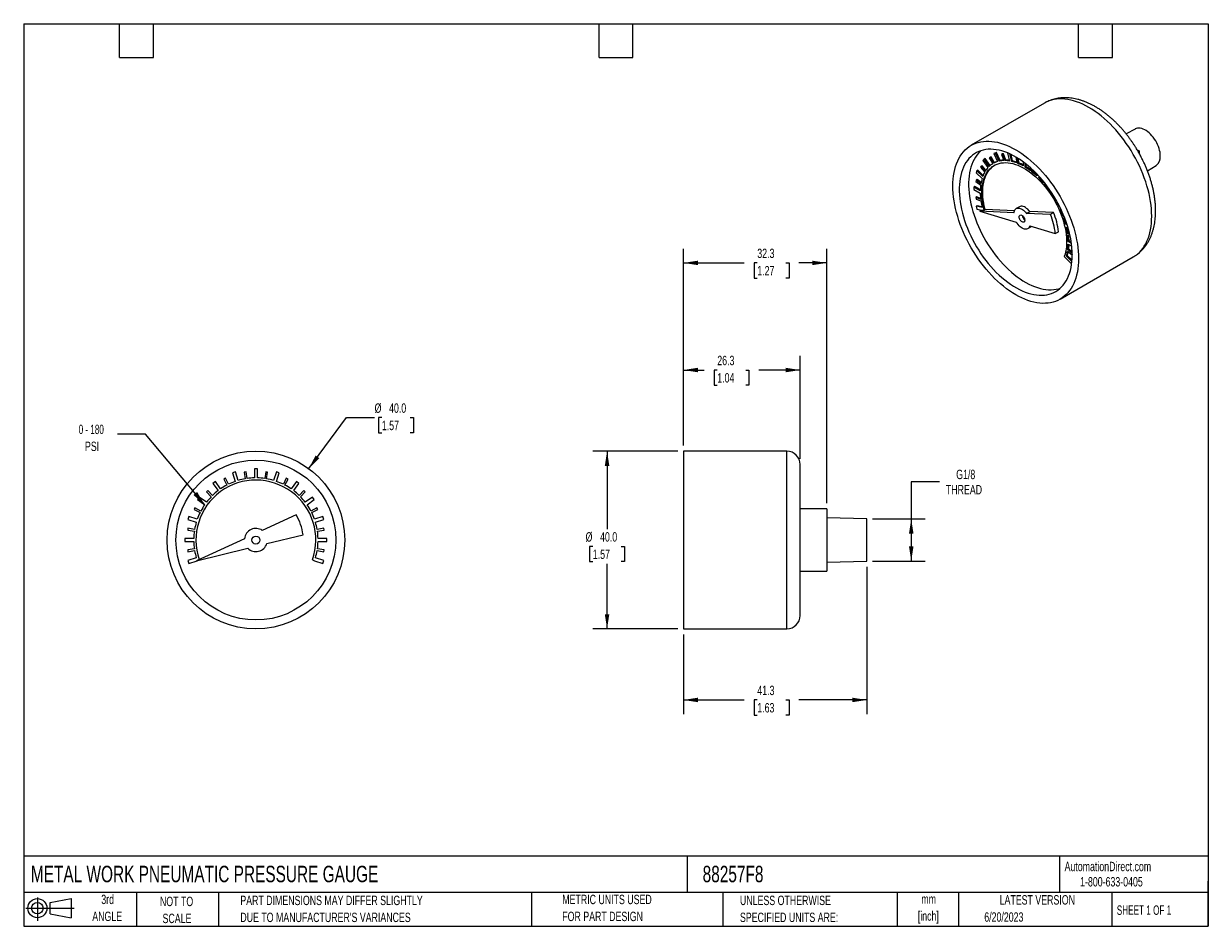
# Model space of a CAD drawing. Header units: millimetres. Extents: x 6 to 273, y 6 to 210.
import ezdxf

# ---------------------------------------------------------------- set-up
doc = ezdxf.new("R2010")
doc.units = ezdxf.units.MM
doc.layers.add('DIMENSIONS', color=140, linetype='Continuous', lineweight=25)
doc.layers.add('TEXT', color=140, linetype='Continuous', lineweight=25)
doc.layers.add('SLD-DEFPOINTS', color=7, linetype='Continuous')
doc.styles.add('SLDTEXTSTYLE0', font='TXT', dxfattribs={"width": 0.7})
doc.styles.add('SLDTEXTSTYLE1', font='TXT', dxfattribs={"width": 0.65})
doc.styles.add('SLDTEXTSTYLE2', font='TXT', dxfattribs={"width": 0.642857})
doc.dimstyles.new('SLDDIMSTYLE0', dxfattribs={"dimtxt": 2.158008, "dimasz": 3.302, "dimexe": 0, "dimexo": 0.0625, "dimgap": 0.539502, "dimtad": 0, "dimtih": 1, "dimtoh": 1, "dimrnd": 1e-09, "dimzin": 4, "dimdsep": 46, "dimtxsty": 'SLDTEXTSTYLE0', "dimsah": 1, "dimcen": 0, "dimadec": 0, "dimazin": 1, "dimtfac": 1, "dimtofl": 0, "dimtmove": 0, "dimatfit": 3, "dimfxl": 0, "dimfrac": 2, "dimtolj": 1, "dimtzin": 12, "dimarcsym": 0})
doc.dimstyles.new('SLDDIMSTYLE1', dxfattribs={"dimtxt": 0.18, "dimasz": 3.302, "dimexe": 0, "dimexo": 0.0625, "dimgap": 0, "dimtad": 0, "dimtih": 1, "dimtoh": 1, "dimdec": 0, "dimrnd": 1e-09, "dimzin": 0, "dimdsep": 46, "dimtxsty": 'Standard', "dimsah": 1, "dimcen": 0.09, "dimadec": 0, "dimazin": 0, "dimtfac": 3.302, "dimtdec": 0, "dimtofl": 0, "dimtmove": 0, "dimatfit": 3, "dimfxl": 0, "dimfrac": 2, "dimtolj": 1, "dimtzin": 0, "dimarcsym": 0})
doc.dimstyles.new('SLDDIMSTYLE2', dxfattribs={"dimtxt": 2.158008, "dimasz": 3.302, "dimexe": 0, "dimexo": 0.0625, "dimgap": 0.539502, "dimtad": 0, "dimtih": 1, "dimtoh": 1, "dimrnd": 1e-09, "dimzin": 4, "dimdsep": 46, "dimtxsty": 'SLDTEXTSTYLE0', "dimsah": 1, "dimcen": 0.09, "dimadec": 0, "dimazin": 1, "dimtfac": 1, "dimtofl": 0, "dimtmove": 0, "dimatfit": 3, "dimfxl": 0, "dimfrac": 2, "dimtolj": 1, "dimtzin": 12, "dimarcsym": 0})
doc.dimstyles.new('SLDDIMSTYLE3', dxfattribs={"dimtxt": 2.158008, "dimasz": 3.302, "dimexe": 0, "dimexo": 0.0625, "dimgap": 0.539502, "dimtad": 0, "dimtih": 1, "dimtoh": 1, "dimrnd": 1e-09, "dimzin": 12, "dimdsep": 46, "dimtxsty": 'SLDTEXTSTYLE0', "dimsah": 1, "dimcen": 0.09, "dimadec": 0, "dimazin": 3, "dimtfac": 1, "dimtofl": 0, "dimtmove": 0, "dimatfit": 3, "dimfxl": 0, "dimfrac": 2, "dimtolj": 1, "dimtzin": 12, "dimarcsym": 0})

# ---------------------------------------------------------------- blocks, each defined once
blk = doc.blocks.new('Block11')
at = {"color": 7, "linetype": 'Continuous', "lineweight": 18}
for p, q in [((0, 2.88), (10.87, 2.88)), ((2.59, 5.31), (2.59, 0)), ((5.48, 4.17), (10.18, 5.03)), ((5.48, 1.6), (5.48, 4.17)), ((10.18, 5.03), (10.18, 0.73)), ((5.48, 1.6), (10.18, 0.73))]:
    blk.add_line(p, q, dxfattribs=at)
for radius in [2.15, 1.29]:
    blk.add_circle((2.59, 2.88), radius, dxfattribs=at)
blk = doc.blocks.new('Block12')
at = {"layer": 'SLD-DEFPOINTS'}
blk.add_blockref('Block11', (0, 0), dxfattribs=at)
blk = doc.blocks.new('SW_NOTE_0')
at = {"layer": 'TEXT', "color": 0, "char_height": 2.117, "attachment_point": 2, "style": 'SLDTEXTSTYLE0'}
for s, insert in [('mm', (2.84, 2.73)), ('[inch]', (2.76, -1.09))]:
    blk.add_mtext(s, dxfattribs=dict(at, insert=insert))
blk = doc.blocks.new('SW_NOTE_0_1')
at = {"layer": 'TEXT', "color": 0, "char_height": 2.1167, "attachment_point": 1, "style": 'SLDTEXTSTYLE0'}
for s, insert in [('UNLESS OTHERWISE', (0, 2.73)), ('SPECIFIED UNITS ARE:', (0, -1.09))]:
    blk.add_mtext(s, dxfattribs=dict(at, insert=insert))
blk = doc.blocks.new('SW_NOTE_0_2')
at = {"layer": 'TEXT', "color": 0, "char_height": 2.1167, "attachment_point": 1, "style": 'SLDTEXTSTYLE0'}
for s, insert in [('PART DIMENSIONS MAY DIFFER SLIGHTLY', (0, 2.73)), ("DUE TO MANUFACTURER'S VARIANCES", (0, -1.09))]:
    blk.add_mtext(s, dxfattribs=dict(at, insert=insert))
blk = doc.blocks.new('SW_NOTE_0_3')
at = {"layer": 'TEXT', "color": 0, "char_height": 2.117, "attachment_point": 2, "style": 'SLDTEXTSTYLE0'}
for s, insert in [('NOT TO', (5.26, 2.73)), ('SCALE', (5.35, -1.09))]:
    blk.add_mtext(s, dxfattribs=dict(at, insert=insert))
blk = doc.blocks.new('SW_NOTE_0_4')
at = {"layer": 'TEXT', "color": 0, "char_height": 2.117, "attachment_point": 2, "style": 'SLDTEXTSTYLE0'}
for s, insert in [('3rd', (2.32, 2.73)), ('ANGLE', (2.22, -1.09))]:
    blk.add_mtext(s, dxfattribs=dict(at, insert=insert))
blk = doc.blocks.new('SW_NOTE_0_5')
at = {"layer": 'TEXT', "color": 0, "char_height": 2.1167, "attachment_point": 1, "style": 'SLDTEXTSTYLE0'}
for s, insert in [('METRIC UNITS USED', (0, 2.73)), ('FOR PART DESIGN', (0, -1.09))]:
    blk.add_mtext(s, dxfattribs=dict(at, insert=insert))
blk = doc.blocks.new('_D')
at = {"layer": 'DIMENSIONS'}
for p, q in [((70.52, 109.39), (79, 120.86)), ((79, 120.86), (85.35, 120.86)), ((86.98, 120.86), (86.25, 120.86)), ((86.25, 120.86), (86.25, 117.43)), ((93.39, 120.86), (94.12, 120.86)), ((94.12, 120.86), (94.12, 117.43)), ((86.25, 117.43), (86.98, 117.43)), ((94.12, 117.43), (93.39, 117.43))]:
    blk.add_line(p, q, dxfattribs=at)
blk.add_solid([(70.52, 109.39), (72.89, 111.75), (72.07, 112.35)], dxfattribs=at)
at = {"layer": 'DIMENSIONS', "char_height": 2.117, "attachment_point": 1, "style": 'SLDTEXTSTYLE0'}
for s, insert in [('%%c', (85.35, 124.07)), ('40.0', (88.61, 124.07)), ('1.57', (86.98, 120.16))]:
    blk.add_mtext(s, dxfattribs=dict(at, insert=insert))
blk = doc.blocks.new('SW_NOTE_0_6')
at = {"layer": 'TEXT', "color": 0, "char_height": 2.117, "attachment_point": 2}
for s, insert, style in [('0 - 180', (-5.89, 2.14), 'SLDTEXTSTYLE2'), ('PSI', (-5.72, -1.68), 'SLDTEXTSTYLE0')]:
    blk.add_mtext(s, dxfattribs=dict(at, insert=insert, style=style))
blk = doc.blocks.new('_D_1')
at = {"layer": 'DIMENSIONS'}
for p, q in [((153.6, 113.31), (134.51, 113.31)), ((137.69, 113.31), (137.69, 95.79)), ((134.48, 91.87), (133.76, 91.87)), ((133.76, 91.87), (133.76, 88.44)), ((140.89, 91.87), (141.62, 91.87)), ((141.62, 91.87), (141.62, 88.44)), ((133.76, 88.44), (134.48, 88.44)), ((141.62, 88.44), (140.89, 88.44)), ((137.69, 73.31), (137.69, 87.96)), ((153.6, 73.31), (134.51, 73.31))]:
    blk.add_line(p, q, dxfattribs=at)
for points in [[(137.69, 113.31), (137.18, 110.01), (138.2, 110.01)], [(137.69, 73.31), (138.2, 76.61), (137.18, 76.61)]]:
    blk.add_solid(points, dxfattribs=at)
at = {"layer": 'DIMENSIONS', "char_height": 2.117, "attachment_point": 1, "style": 'SLDTEXTSTYLE0'}
for s, insert in [('%%c', (132.85, 95.08)), ('40.0', (136.11, 95.08)), ('1.57', (134.48, 91.17))]:
    blk.add_mtext(s, dxfattribs=dict(at, insert=insert))
blk = doc.blocks.new('_D_2')
at = {"layer": 'DIMENSIONS'}
for p, q in [((154.87, 114.58), (154.87, 134.75)), ((181.17, 111.58), (181.17, 134.75)), ((154.87, 131.58), (159.57, 131.58)), ((162.5, 131.58), (161.77, 131.58)), ((161.77, 131.58), (161.77, 128.15)), ((168.91, 131.58), (169.63, 131.58)), ((169.63, 131.58), (169.63, 128.15)), ((181.17, 131.58), (171.83, 131.58)), ((161.77, 128.15), (162.5, 128.15)), ((169.63, 128.15), (168.91, 128.15))]:
    blk.add_line(p, q, dxfattribs=at)
for points in [[(154.87, 131.58), (158.17, 131.07), (158.17, 132.09)], [(181.17, 131.58), (177.87, 132.09), (177.87, 131.07)]]:
    blk.add_solid(points, dxfattribs=at)
at = {"layer": 'DIMENSIONS', "char_height": 2.117, "attachment_point": 1, "style": 'SLDTEXTSTYLE0'}
for s, insert in [('26.3', (162.5, 134.79)), ('1.04', (162.5, 130.88))]:
    blk.add_mtext(s, dxfattribs=dict(at, insert=insert))
blk = doc.blocks.new('_D_3')
at = {"layer": 'DIMENSIONS'}
for p, q in [((154.87, 114.58), (154.87, 158.87)), ((187.17, 101.58), (187.17, 158.87)), ((154.87, 155.7), (168.59, 155.7)), ((171.51, 155.7), (170.79, 155.7)), ((170.79, 155.7), (170.79, 152.27)), ((177.92, 155.7), (178.65, 155.7)), ((178.65, 155.7), (178.65, 152.27)), ((187.17, 155.7), (180.85, 155.7)), ((170.79, 152.27), (171.51, 152.27)), ((178.65, 152.27), (177.92, 152.27))]:
    blk.add_line(p, q, dxfattribs=at)
for points in [[(154.87, 155.7), (158.17, 155.19), (158.17, 156.2)], [(187.17, 155.7), (183.87, 156.2), (183.87, 155.19)]]:
    blk.add_solid(points, dxfattribs=at)
at = {"layer": 'DIMENSIONS', "char_height": 2.117, "attachment_point": 1, "style": 'SLDTEXTSTYLE0'}
for s, insert in [('32.3', (171.51, 158.91)), ('1.27', (171.51, 155))]:
    blk.add_mtext(s, dxfattribs=dict(at, insert=insert))
blk = doc.blocks.new('_D_4')
at = {"layer": 'DIMENSIONS'}
for p, q in [((196.17, 87.3), (196.17, 54.14)), ((154.87, 72.04), (154.87, 54.14)), ((154.87, 57.31), (168.59, 57.31)), ((171.51, 57.31), (170.79, 57.31)), ((170.79, 57.31), (170.79, 53.88)), ((177.92, 57.31), (178.65, 57.31)), ((178.65, 57.31), (178.65, 53.88)), ((196.17, 57.31), (180.85, 57.31)), ((170.79, 53.88), (171.51, 53.88)), ((178.65, 53.88), (177.92, 53.88))]:
    blk.add_line(p, q, dxfattribs=at)
for points in [[(154.87, 57.31), (158.17, 56.8), (158.17, 57.82)], [(196.17, 57.31), (192.87, 57.82), (192.87, 56.8)]]:
    blk.add_solid(points, dxfattribs=at)
at = {"layer": 'DIMENSIONS', "char_height": 2.117, "attachment_point": 1, "style": 'SLDTEXTSTYLE0'}
for s, insert in [('41.3', (171.51, 60.52)), ('1.63', (171.51, 56.61))]:
    blk.add_mtext(s, dxfattribs=dict(at, insert=insert))
blk = doc.blocks.new('_D_5')
at = {"layer": 'DIMENSIONS'}
for p, q in [((212.52, 106.41), (206.17, 106.41)), ((206.17, 106.41), (206.17, 98.05)), ((197.44, 98.05), (209.34, 98.05)), ((206.17, 98.05), (206.17, 88.57)), ((197.44, 88.57), (209.34, 88.57))]:
    blk.add_line(p, q, dxfattribs=at)
for points in [[(206.17, 98.05), (205.66, 94.75), (206.68, 94.75)], [(206.17, 88.57), (206.68, 91.88), (205.66, 91.88)]]:
    blk.add_solid(points, dxfattribs=at)
at = {"layer": 'DIMENSIONS', "char_height": 2.117, "attachment_point": 1, "style": 'SLDTEXTSTYLE0'}
for s, insert in [('G1/8', (216.29, 109.14)), ('THREAD', (213.97, 105.71))]:
    blk.add_mtext(s, dxfattribs=dict(at, insert=insert))

msp = doc.modelspace()

# ---------------------------------------------------------------- linework, layer by layer
for p, q in [((236.169, 191.681), (219.693, 182.17)), ((256.58, 185.842), (254.538, 184.765)), ((222.597, 179.058), (222.306, 178.764)), ((222.306, 178.764), (223.45, 177.143)), ((222.809, 179.181), (222.597, 179.058)), ((223.741, 177.438), (222.597, 179.058)), ((223.924, 177.601), (222.809, 179.181)), ((223.955, 179.45), (223.735, 179.324)), ((223.735, 179.324), (224.505, 178.015)), ((224.167, 179.573), (223.955, 179.45)), ((224.702, 178.132), (223.955, 179.45)), ((224.914, 178.254), (224.167, 179.573)), ((224.965, 180.426), (224.753, 180.304)), ((225.154, 180.408), (224.753, 180.304)), ((224.753, 180.304), (225.585, 178.503)), ((225.366, 180.531), (224.965, 180.426)), ((225.366, 180.531), (225.154, 180.408)), ((225.985, 178.607), (225.154, 180.408)), ((226.197, 178.73), (225.366, 180.531)), ((226.197, 178.73), (225.985, 178.607)), ((226.695, 180.234), (226.483, 180.112)), ((226.76, 180.115), (226.483, 180.112)), ((226.483, 180.112), (226.984, 178.727)), ((226.972, 180.238), (226.695, 180.234)), ((226.972, 180.238), (226.76, 180.115)), ((227.233, 178.732), (226.76, 180.115)), ((227.445, 178.854), (226.972, 180.238)), ((227.445, 178.854), (227.233, 178.732)), ((227.88, 180.444), (227.871, 180.439)), ((227.871, 180.439), (228.308, 178.633)), ((227.912, 180.43), (227.871, 180.439)), ((228.779, 178.538), (228.369, 180.231)), ((228.991, 178.66), (228.642, 180.103)), ((229.741, 179.519), (229.732, 179.514)), ((229.732, 179.514), (229.915, 178.191)), ((229.783, 179.494), (229.732, 179.514)), ((230.192, 178.081), (230.045, 179.338)), ((230.404, 178.203), (230.289, 179.186)), ((257.04, 181.148), (257.482, 180.893)), ((257.482, 180.893), (257.267, 180.768)), ((257.482, 180.893), (257.482, 180.383)), ((220.921, 176.425), (220.768, 175.97)), ((221.133, 176.548), (220.921, 176.425)), ((222.266, 175.144), (220.921, 176.425)), ((222.359, 175.381), (221.133, 176.548)), ((221.898, 177.464), (221.757, 177.226)), ((221.757, 177.226), (222.719, 176.125)), ((222.11, 177.587), (221.898, 177.464)), ((222.846, 176.34), (221.898, 177.464)), ((222.983, 176.551), (222.11, 177.587)), ((224.914, 178.254), (224.702, 178.132)), ((228.991, 178.66), (228.779, 178.538)), ((230.404, 178.203), (230.192, 178.081)), ((231.354, 178.462), (231.354, 177.522)), ((231.849, 177.237), (231.849, 178.089)), ((232.061, 177.359), (231.849, 177.237)), ((232.061, 177.359), (232.061, 177.923)), ((233.092, 177.05), (233.012, 176.452)), ((233.289, 176.242), (233.378, 176.79)), ((233.501, 176.365), (233.289, 176.242)), ((233.501, 176.365), (233.545, 176.634)), ((259.362, 176.404), (261.317, 177.635)), ((220.791, 174.351), (220.743, 174.025)), ((220.743, 174.025), (221.804, 173.236)), ((220.768, 175.97), (222.113, 174.689)), ((221.003, 174.473), (220.791, 174.351)), ((221.847, 173.531), (220.791, 174.351)), ((221.892, 173.783), (221.003, 174.473)), ((234.545, 175.636), (234.425, 175.279)), ((234.895, 174.83), (235.001, 175.144)), ((235.107, 174.953), (234.895, 174.83)), ((235.107, 174.953), (235.125, 175.005)), ((236.078, 173.877), (235.971, 173.687)), ((236.22, 173.396), (236.325, 173.565)), ((236.383, 173.49), (236.22, 173.396)), ((220.503, 172.889), (220.291, 172.767)), ((220.291, 172.767), (220.291, 172.195)), ((221.705, 171.95), (220.291, 172.767)), ((220.291, 172.195), (221.705, 171.379)), ((221.713, 172.191), (220.503, 172.889)), ((237.315, 172.22), (237.219, 172.122)), ((237.619, 171.555), (237.706, 171.643)), ((237.724, 171.616), (237.619, 171.555)), ((220.955, 170.538), (220.743, 170.416)), ((220.743, 170.416), (220.791, 170.034)), ((221.803, 169.98), (220.743, 170.416)), ((220.98, 168.564), (220.768, 168.441)), ((220.768, 168.441), (220.921, 167.809)), ((222.113, 168.169), (220.768, 168.441)), ((220.791, 170.034), (221.845, 169.636)), ((221.779, 170.199), (220.955, 170.538)), ((222.076, 168.342), (220.98, 168.564)), ((230.512, 168.329), (229.805, 167.921)), ((238.592, 170.22), (238.503, 170.165)), ((238.7, 169.822), (238.793, 169.872)), ((239.463, 168.362), (239.567, 168.422)), ((239.582, 168.393), (239.463, 168.362)), ((220.921, 167.809), (222.092, 167.573)), ((221.641, 167.312), (222.136, 167.598)), ((221.641, 167.312), (229.81, 164.905)), ((229.278, 166.97), (221.641, 167.312)), ((222.136, 167.598), (222.575, 167.578)), ((222.787, 167.701), (222.575, 167.578)), ((229.382, 167.405), (222.787, 167.701)), ((232.13, 166.842), (232.838, 167.25)), ((237.505, 166.601), (232.13, 166.842)), ((238.212, 167.009), (232.838, 167.25)), ((238.212, 167.009), (237.505, 166.601)), ((239.754, 167.731), (239.886, 167.766)), ((240.359, 166.23), (240.521, 166.324)), ((240.556, 166.236), (240.359, 166.23)), ((240.485, 165.869), (240.703, 165.866)), ((232.408, 163.411), (233.116, 163.819)), ((232.861, 164.007), (238.609, 162.313)), ((238.609, 162.313), (239.316, 162.721)), ((240.937, 164.365), (241.149, 164.488)), ((241.261, 164.3), (240.937, 164.365)), ((241.09, 163.733), (241.46, 163.659)), ((241.203, 164.477), (241.149, 164.488)), ((241.356, 162.268), (241.568, 162.391)), ((241.875, 162.072), (241.356, 162.268)), ((241.4, 161.923), (241.958, 161.694)), ((241.498, 160.524), (241.71, 160.647)), ((242.237, 160.098), (241.498, 160.524)), ((241.824, 162.294), (241.568, 162.391)), ((242.198, 160.365), (241.71, 160.647)), ((241.357, 158.372), (242.412, 157.552)), ((241.399, 158.667), (241.611, 158.79)), ((242.416, 157.912), (241.399, 158.667)), ((241.498, 159.953), (242.312, 159.483)), ((242.407, 158.199), (241.611, 158.79)), ((242.412, 157.552), (242.42, 157.604)), ((242.42, 157.557), (242.412, 157.552)), ((239.692, 147.528), (256.167, 157.039)), ((240.614, 157.114), (240.937, 156.759)), ((240.937, 156.759), (242.282, 155.478)), ((241.09, 157.214), (241.302, 157.337)), ((242.352, 156.013), (241.09, 157.214)), ((242.377, 156.313), (241.302, 157.337)), ((242.282, 155.478), (242.295, 155.516)), ((242.291, 155.483), (242.282, 155.478)), ((178.168, 113.312), (154.868, 113.312)), ((154.868, 113.312), (154.868, 93.312)), ((178.168, 93.312), (178.168, 113.312)), ((51.779, 107.235), (51.388, 107.036)), ((51.388, 107.036), (52.096, 105.693)), ((52.447, 105.875), (51.779, 107.235)), ((54.016, 108.633), (53.35, 108.417)), ((53.35, 108.417), (53.969, 106.515)), ((54.634, 106.731), (54.016, 108.633)), ((56.416, 108.67), (55.983, 108.601)), ((55.983, 108.601), (56.241, 107.109)), ((56.632, 107.17), (56.416, 108.67)), ((58.276, 109.308), (58.276, 107.308)), ((58.976, 109.308), (58.276, 109.308)), ((58.976, 107.308), (58.976, 109.308)), ((60.836, 108.67), (60.62, 107.169)), ((61.27, 108.601), (60.836, 108.67)), ((61.012, 107.108), (61.27, 108.601)), ((63.236, 108.633), (62.618, 106.731)), ((63.902, 108.417), (63.236, 108.633)), ((63.284, 106.515), (63.902, 108.417)), ((65.474, 107.235), (64.805, 105.875)), ((65.158, 105.695), (65.865, 107.036)), ((65.865, 107.036), (65.474, 107.235)), ((47.811, 104.438), (47.501, 104.127)), ((47.501, 104.127), (48.59, 103.069)), ((48.868, 103.351), (47.811, 104.438)), ((49.507, 106.459), (48.941, 106.047)), ((48.941, 106.047), (50.117, 104.429)), ((50.683, 104.841), (49.507, 106.459)), ((67.745, 106.459), (66.57, 104.841)), ((67.136, 104.429), (68.311, 106.047)), ((68.311, 106.047), (67.745, 106.459)), ((69.441, 104.438), (68.385, 103.351)), ((68.665, 103.071), (69.751, 104.127)), ((69.751, 104.127), (69.441, 104.438)), ((45.891, 102.997), (45.48, 102.431)), ((45.48, 102.431), (47.098, 101.256)), ((47.509, 101.822), (45.891, 102.997)), ((71.361, 102.997), (69.743, 101.822)), ((70.155, 101.256), (71.773, 102.431)), ((71.773, 102.431), (71.361, 102.997)), ((44.903, 100.551), (44.704, 100.16)), ((44.704, 100.16), (46.064, 99.491)), ((46.243, 99.844), (44.903, 100.551)), ((67.674, 98.981), (60.074, 95.476)), ((72.35, 100.551), (71.01, 99.845)), ((71.189, 99.491), (72.549, 100.16)), ((72.549, 100.16), (72.35, 100.551)), ((187.168, 100.312), (181.168, 100.312)), ((187.168, 100.312), (187.168, 86.312)), ((43.522, 98.588), (43.305, 97.922)), ((43.305, 97.922), (45.207, 97.304)), ((45.424, 97.97), (43.522, 98.588)), ((73.731, 98.588), (71.829, 97.97)), ((72.045, 97.304), (73.947, 97.922)), ((73.947, 97.922), (73.731, 98.588)), ((196.168, 98.051), (187.168, 98.332)), ((196.168, 93.312), (196.168, 98.051)), ((42.631, 93.662), (42.631, 92.962)), ((44.631, 93.662), (42.631, 93.662)), ((43.338, 95.956), (43.269, 95.522)), ((43.269, 95.522), (44.77, 95.307)), ((44.831, 95.698), (43.338, 95.956)), ((56.041, 93.617), (45.239, 88.636)), ((61.106, 92.52), (69.236, 94.511)), ((73.915, 95.956), (72.421, 95.698)), ((72.484, 95.307), (73.984, 95.522)), ((74.622, 93.662), (72.622, 93.662)), ((73.984, 95.522), (73.915, 95.956)), ((74.622, 92.962), (74.622, 93.662)), ((42.631, 92.962), (44.631, 92.962)), ((44.769, 91.318), (43.269, 91.102)), ((43.269, 91.102), (43.338, 90.669)), ((43.338, 90.669), (44.829, 90.926)), ((45.239, 88.636), (56.792, 91.464)), ((72.422, 90.927), (73.915, 90.669)), ((73.984, 91.102), (72.482, 91.318)), ((72.622, 92.962), (74.622, 92.962)), ((73.915, 90.669), (73.984, 91.102)), ((154.868, 93.312), (154.868, 73.312)), ((178.168, 73.312), (178.168, 93.312)), ((196.168, 88.573), (196.168, 93.312)), ((45.207, 89.32), (43.305, 88.702)), ((43.305, 88.702), (43.522, 88.037)), ((43.522, 88.037), (45.424, 88.655)), ((45.424, 88.655), (45.557, 88.714)), ((71.371, 88.86), (71.829, 88.655)), ((71.829, 88.655), (73.731, 88.037)), ((73.947, 88.702), (72.045, 89.32)), ((73.731, 88.037), (73.947, 88.702)), ((187.168, 88.292), (196.168, 88.573)), ((181.168, 86.312), (187.168, 86.312)), ((154.868, 73.312), (178.168, 73.312))]:
    msp.add_line(p, q)
at = {"flags": 128}
for points in [[(260.31, 166.196), (260.293, 167.008), (260.242, 167.836), (260.157, 168.681), (260.039, 169.539), (259.887, 170.409), (259.701, 171.288), (259.484, 172.175), (259.234, 173.067), (258.953, 173.963), (258.64, 174.859), (258.298, 175.754), (257.927, 176.645), (257.527, 177.531), (257.1, 178.41), (256.647, 179.278), (256.168, 180.135), (255.665, 180.978), (255.14, 181.805), (254.593, 182.614), (254.025, 183.403), (253.439, 184.171), (252.835, 184.914), (252.215, 185.633), (251.58, 186.324), (250.933, 186.986), (250.273, 187.618), (249.604, 188.218), (248.927, 188.785), (248.243, 189.317), (247.554, 189.812), (246.862, 190.271), (246.168, 190.691), (245.474, 191.072), (244.782, 191.413), (244.093, 191.712), (243.409, 191.97), (242.732, 192.186), (242.063, 192.358), (241.404, 192.487), (240.756, 192.572), (240.122, 192.614), (239.502, 192.611), (238.898, 192.565), (238.311, 192.475), (237.744, 192.341), (237.197, 192.164), (236.671, 191.943), (236.169, 191.681)], [(262.247, 179.774), (262.23, 180.175), (262.179, 180.592), (262.094, 181.021), (261.976, 181.456), (261.826, 181.895), (261.647, 182.331), (261.439, 182.761), (261.205, 183.18), (260.947, 183.584), (260.669, 183.969), (260.372, 184.33), (260.06, 184.665), (259.736, 184.969), (259.404, 185.24), (259.066, 185.475), (258.726, 185.671), (258.389, 185.826), (258.056, 185.939), (257.732, 186.009), (257.42, 186.034), (257.124, 186.015), (256.845, 185.952), (256.587, 185.846), (256.58, 185.842)], [(243.835, 156.685), (243.818, 155.894), (243.767, 155.124), (243.682, 154.377), (243.563, 153.656), (243.411, 152.962), (243.226, 152.296), (243.008, 151.661), (242.758, 151.057), (242.477, 150.487), (242.165, 149.951), (241.823, 149.451), (241.451, 148.988), (241.052, 148.564), (240.625, 148.178), (240.171, 147.833), (239.693, 147.529), (239.19, 147.266), (238.664, 147.046), (238.117, 146.869), (237.55, 146.735), (236.963, 146.645), (236.359, 146.598), (235.739, 146.596), (235.105, 146.637), (234.457, 146.723), (233.798, 146.852), (233.129, 147.024), (232.452, 147.24), (231.768, 147.497), (231.079, 147.797), (230.387, 148.138), (229.693, 148.518), (228.999, 148.939), (228.306, 149.397), (227.618, 149.893), (226.934, 150.425), (226.256, 150.992), (225.587, 151.592), (224.928, 152.224), (224.281, 152.886), (223.646, 153.577), (223.026, 154.295), (222.422, 155.039), (221.836, 155.806), (221.268, 156.596), (220.721, 157.405), (220.195, 158.232), (219.693, 159.075), (219.214, 159.931), (218.761, 160.8), (218.334, 161.678), (217.934, 162.565), (217.562, 163.456), (217.22, 164.351), (216.908, 165.247), (216.627, 166.142), (216.377, 167.034), (216.159, 167.921), (215.974, 168.801), (215.822, 169.671), (215.704, 170.529), (215.619, 171.373), (215.568, 172.202), (215.55, 173.013), (215.568, 173.805), (215.619, 174.575), (215.704, 175.321), (215.822, 176.042), (215.974, 176.737), (216.159, 177.402), (216.377, 178.038), (216.627, 178.641), (216.908, 179.212), (217.22, 179.748), (217.562, 180.248), (217.934, 180.71), (218.334, 181.135), (218.761, 181.52), (219.214, 181.866), (219.693, 182.17), (220.195, 182.432), (220.721, 182.652), (221.268, 182.83), (221.836, 182.964), (222.422, 183.054), (223.026, 183.1), (223.646, 183.103), (224.281, 183.061), (224.928, 182.976), (225.587, 182.847), (226.256, 182.674), (226.934, 182.459), (227.618, 182.201), (228.306, 181.902), (228.999, 181.561), (229.693, 181.18), (230.387, 180.76), (231.079, 180.301), (231.768, 179.805), (232.452, 179.274), (233.129, 178.707), (233.798, 178.107), (234.457, 177.475), (235.105, 176.813), (235.739, 176.122), (236.359, 175.403), (236.963, 174.66), (237.55, 173.892), (238.117, 173.103), (238.664, 172.294), (239.19, 171.467), (239.693, 170.624), (240.171, 169.767), (240.625, 168.899), (241.052, 168.02), (241.451, 167.134), (241.823, 166.242), (242.165, 165.348), (242.477, 164.451), (242.758, 163.556), (243.008, 162.664), (243.226, 161.777), (243.411, 160.898), (243.563, 160.028), (243.682, 159.17), (243.767, 158.325), (243.818, 157.496), (243.835, 156.685)], [(242.421, 157.502), (242.403, 158.274), (242.352, 159.065), (242.266, 159.871), (242.147, 160.69), (241.994, 161.521), (241.808, 162.361), (241.589, 163.207), (241.338, 164.058), (241.056, 164.911), (240.743, 165.764), (240.4, 166.614), (240.028, 167.46), (239.629, 168.298), (239.203, 169.128), (238.751, 169.945), (238.275, 170.749), (237.775, 171.537), (237.254, 172.307), (236.712, 173.057), (236.152, 173.785), (235.574, 174.489), (234.98, 175.166), (234.372, 175.816), (233.751, 176.437), (233.12, 177.026), (232.479, 177.582), (231.83, 178.104), (231.176, 178.59), (230.518, 179.039), (229.858, 179.45), (229.197, 179.822), (228.538, 180.153), (227.881, 180.443), (227.23, 180.691), (226.585, 180.896), (225.949, 181.058), (225.322, 181.176), (224.708, 181.251), (224.106, 181.281), (223.52, 181.266), (222.951, 181.208), (222.4, 181.105), (221.868, 180.959), (221.358, 180.769), (220.87, 180.536), (220.405, 180.261), (219.966, 179.944), (219.553, 179.587), (219.167, 179.19), (218.81, 178.754), (218.482, 178.281), (218.184, 177.771), (217.918, 177.227), (217.683, 176.65), (217.48, 176.04), (217.311, 175.401), (217.174, 174.733), (217.072, 174.038), (217.003, 173.318), (216.969, 172.576), (216.969, 171.813), (217.003, 171.031), (217.072, 170.232), (217.174, 169.419), (217.311, 168.594), (217.48, 167.759), (217.683, 166.915), (217.918, 166.066), (218.184, 165.214), (218.482, 164.361), (218.81, 163.509), (219.167, 162.661), (219.553, 161.818), (219.966, 160.984), (220.405, 160.161), (220.87, 159.349), (221.358, 158.553), (221.868, 157.774), (222.4, 157.014), (222.951, 156.275), (223.52, 155.559), (224.106, 154.868), (224.708, 154.204), (225.322, 153.568), (225.949, 152.963), (226.585, 152.39), (227.23, 151.851), (227.881, 151.347), (228.538, 150.879), (229.197, 150.449), (229.858, 150.057), (230.518, 149.706), (231.176, 149.395), (231.83, 149.126), (232.479, 148.9), (233.12, 148.716), (233.751, 148.576), (234.372, 148.48), (234.98, 148.427), (235.574, 148.42), (236.152, 148.456), (236.712, 148.537), (237.254, 148.661), (237.775, 148.829), (238.275, 149.041), (238.751, 149.295), (239.203, 149.591), (239.629, 149.928), (240.028, 150.305), (240.4, 150.722), (240.743, 151.176), (241.056, 151.668), (241.338, 152.195), (241.589, 152.756), (241.808, 153.35), (241.994, 153.975), (242.147, 154.629), (242.266, 155.31), (242.352, 156.018), (242.403, 156.749), (242.421, 157.502)], [(221.817, 180.942), (221.674, 180.812), (221.289, 180.414), (220.931, 179.979), (220.604, 179.506), (220.306, 178.996), (220.039, 178.452), (219.804, 177.874), (219.602, 177.265), (219.432, 176.625), (219.296, 175.957), (219.193, 175.262), (219.125, 174.543), (219.09, 173.801), (219.09, 173.038), (219.125, 172.256), (219.193, 171.457), (219.296, 170.644), (219.432, 169.819), (219.602, 168.983), (219.804, 168.14), (220.039, 167.291), (220.306, 166.439), (220.604, 165.586), (220.931, 164.734), (221.289, 163.885), (221.674, 163.043), (222.087, 162.209), (222.527, 161.385), (222.991, 160.574), (223.479, 159.778), (223.989, 158.998), (224.521, 158.238), (225.072, 157.499), (225.642, 156.783), (226.228, 156.092), (226.829, 155.428), (227.443, 154.793), (228.07, 154.188), (228.706, 153.615), (229.351, 153.076), (230.003, 152.571), (230.659, 152.104), (231.318, 151.673), (231.979, 151.282), (232.64, 150.931), (233.298, 150.62), (233.952, 150.351), (234.6, 150.124), (235.241, 149.941), (235.873, 149.8), (236.493, 149.704), (237.101, 149.652), (237.695, 149.644), (238.273, 149.681), (238.834, 149.761), (239.375, 149.886), (239.69, 149.981)], [(222.575, 167.578), (222.404, 168.313), (222.266, 169.04), (222.163, 169.755), (222.094, 170.456), (222.06, 171.141), (222.061, 171.807), (222.096, 172.452), (222.167, 173.072), (222.271, 173.667), (222.41, 174.234), (222.583, 174.77), (222.788, 175.274), (223.026, 175.744), (223.295, 176.178), (223.594, 176.575), (223.923, 176.933), (224.28, 177.251), (224.663, 177.528), (225.072, 177.762), (225.505, 177.953), (225.96, 178.1), (226.435, 178.203), (226.93, 178.261), (227.441, 178.274), (227.968, 178.243), (228.508, 178.166), (229.059, 178.044), (229.62, 177.879), (230.187, 177.67), (230.76, 177.418), (231.337, 177.124), (231.914, 176.789), (232.489, 176.415), (233.062, 176.002), (233.629, 175.553), (234.189, 175.068), (234.74, 174.551), (235.279, 174.001), (235.804, 173.423), (236.315, 172.817), (236.808, 172.186), (237.282, 171.532), (237.735, 170.858), (238.166, 170.166), (238.572, 169.459), (238.954, 168.739), (239.308, 168.008), (239.634, 167.27), (239.931, 166.527), (240.198, 165.783), (240.433, 165.038), (240.636, 164.297), (240.806, 163.562), (240.942, 162.836), (241.044, 162.122), (241.112, 161.421), (241.144, 160.737), (241.142, 160.071), (241.105, 159.428), (241.034, 158.808), (240.928, 158.214), (240.787, 157.649), (240.614, 157.114)], [(222.787, 167.701), (222.616, 168.436), (222.478, 169.162), (222.375, 169.877), (222.306, 170.579), (222.272, 171.264), (222.273, 171.93), (222.308, 172.574), (222.379, 173.195), (222.484, 173.79), (222.622, 174.356), (222.795, 174.892), (223, 175.396), (223.238, 175.866), (223.507, 176.301), (223.807, 176.698), (224.135, 177.056), (224.492, 177.373), (224.875, 177.65), (224.959, 177.703)], [(229.278, 166.97), (229.325, 167.227), (229.404, 167.456), (229.514, 167.652), (229.655, 167.811), (229.822, 167.93), (230.013, 168.007), (230.224, 168.041), (230.452, 168.031), (230.691, 167.977), (230.939, 167.88), (231.189, 167.742), (231.438, 167.566), (231.681, 167.354), (231.913, 167.111), (232.13, 166.842)], [(232.838, 167.25), (232.62, 167.52), (232.388, 167.762), (232.145, 167.974), (231.896, 168.15), (231.646, 168.288), (231.398, 168.385), (231.159, 168.439), (230.931, 168.449), (230.72, 168.415), (230.529, 168.338), (230.512, 168.329)], [(230.47, 166.033), (230.487, 166.193), (230.538, 166.324), (230.619, 166.42), (230.727, 166.475), (230.855, 166.486), (230.996, 166.454), (231.144, 166.378), (231.289, 166.265), (231.425, 166.119), (231.544, 165.948), (231.639, 165.763), (231.705, 165.572), (231.739, 165.386), (231.739, 165.215), (231.705, 165.069), (231.639, 164.955), (231.544, 164.879), (231.425, 164.845), (231.289, 164.856), (231.144, 164.91), (230.996, 165.005), (230.855, 165.136), (230.727, 165.295), (230.619, 165.475), (230.538, 165.664), (230.487, 165.854), (230.47, 166.033)], [(256.167, 157.039), (256.168, 157.04), (256.647, 157.344), (257.1, 157.689), (257.527, 158.075), (257.927, 158.499), (258.298, 158.962), (258.64, 159.462), (258.953, 159.998), (259.234, 160.568), (259.484, 161.172), (259.701, 161.807), (259.887, 162.473), (260.039, 163.167), (260.157, 163.889), (260.242, 164.635), (260.293, 165.405), (260.31, 166.196)], [(232.861, 164.007), (232.768, 163.791), (232.645, 163.61), (232.494, 163.467), (232.316, 163.365), (232.117, 163.305), (231.898, 163.289), (231.665, 163.318), (231.422, 163.389), (231.173, 163.503), (230.922, 163.657), (230.675, 163.848), (230.436, 164.073), (230.209, 164.327), (230, 164.607), (229.81, 164.905)], [(233.116, 163.819), (233.201, 163.875), (233.23, 163.898)]]:
    msp.add_lwpolyline(points, dxfattribs=at)
for radius in [20, 18, 0.901]:
    msp.add_circle((58.626, 93.312), radius)
for centre, radius, start, end in [((227.106, 173.481), 5.247, 91.33193, 102.3333), ((227.302, 173.702), 5.148, 93.98938, 102.39509), ((227.152, 171.929), 6.803, 80.21321, 89.31853), ((227.373, 172.204), 6.651, 82.25342, 89.38022), ((259.864, 179.539), 2.395, 307.3649, 5.63169), ((228.653, 172.793), 6.805, 150.68944, 159.79316), ((227.522, 173.453), 5.495, 137.81719, 148.31701), ((226.779, 174.21), 4.433, 120.86438, 133.26341), ((226.973, 173.959), 4.751, 106.99085, 118.5609), ((227.172, 174.109), 4.72, 109.91613, 118.58274), ((226.633, 169.489), 9.3, 69.33551, 76.65801), ((226.899, 169.807), 9.097, 70.83463, 76.70731), ((225.771, 167.383), 11.574, 61.1607, 67.54843), ((226.076, 167.709), 11.352, 62.28941, 67.58759), ((224.268, 164.753), 14.605, 53.22483, 58.72991), ((224.601, 165.061), 14.384, 54.0483, 58.75742), ((222.342, 162.18), 17.821, 47.31035, 52.10044), ((222.609, 162.371), 17.733, 47.86488, 52.1063), ((230.788, 172.085), 9.057, 163.29285, 170.81613), ((220.252, 159.977), 20.858, 41.09531, 45.40811), ((220.785, 160.413), 20.41, 43.22871, 45.43157), ((218.734, 158.668), 22.863, 36.05014, 40.10689), ((233.06, 171.728), 11.356, 172.3673, 178.87645), ((236.583, 171.716), 14.882, 181.30003, 186.70188), ((217.333, 157.686), 24.574, 30.51802, 34.35916), ((240.579, 172.3), 18.922, 188.09584, 192.60999), ((217.73, 157.94), 24.102, 25.62031, 29.53672), ((232.581, 166.517), 1.409, 186.68758, 233.30704), ((223.71, 160.762), 14.979, 5.94261, 22.94007), ((224.417, 161.171), 14.979, 5.94261, 22.94007), ((218.159, 158.156), 23.623, 19.98644, 23.91346), ((220.75, 159.11), 20.861, 14.59263, 18.90507), ((221.368, 159.346), 20.439, 14.57064, 16.76437), ((224.124, 159.903), 17.393, 7.81673, 12.72349), ((224.423, 160.039), 17.305, 7.81058, 12.15576), ((226.62, 160.187), 14.882, 1.30003, 6.70188), ((226.953, 160.315), 14.761, 1.28913, 5.87799), ((232.416, 159.818), 9.057, 343.29285, 350.81613), ((232.752, 159.907), 8.929, 343.26628, 349.25171), ((230.349, 160.164), 11.151, 352.28423, 358.91145), ((230.692, 160.273), 11.02, 352.26476, 357.71925), ((178.168, 110.312), 3, 0, 90), ((58.626, 93.312), 13.5, 340.74373, 198.97679), ((58.727, 92.927), 14.399, 99.94546, 106.51548), ((58.626, 93.312), 14, 91.43254, 98.18957), ((58.642, 93.579), 13.733, 81.71509, 88.60338), ((58.626, 93.312), 14, 73.43254, 80.18957), ((58.626, 93.312), 14, 127.43254, 134.18957), ((58.275, 93.861), 13.349, 117.57535, 124.66176), ((58.626, 93.312), 14, 109.43254, 116.18957), ((58.626, 93.312), 14, 63.81043, 70.56746), ((58.626, 93.312), 14, 55.43254, 62.18957), ((58.452, 93.099), 14.275, 45.90503, 52.53183), ((57.906, 93.904), 13.068, 135.46989, 142.70869), ((58.626, 93.312), 14, 37.43254, 44.18957), ((58.626, 93.312), 14, 153.81043, 160.56746), ((58.626, 93.312), 14, 145.43254, 152.18957), ((58.626, 93.312), 10.677, 6.44344, 32.0664), ((58.241, 93.065), 14.458, 27.96447, 34.50759), ((58.626, 93.312), 14, 19.43254, 26.18957), ((58.626, 93.312), 14, 163.43254, 170.18957), ((58.944, 93.396), 13.672, 9.6931, 16.61221), ((58.37, 93.327), 13.744, 171.71894, 178.60185), ((58.626, 93.312), 2.604, 56.21788, 173.29035), ((58.626, 93.312), 14, 1.43254, 8.18957), ((58.626, 93.312), 14, 181.43254, 188.18957), ((59.438, 93.524), 14.839, 190.08189, 196.45721), ((58.626, 93.312), 2.604, 225.2195, 342.29197), ((58.626, 93.312), 14, 343.43254, 350.18957), ((59.12, 93.284), 13.505, 351.63281, 358.63716), ((178.168, 76.312), 3, 270, 0)]:
    msp.add_arc(centre, radius, start, end)
for points, knots in [([(257.267, 180.768), (257.107, 181.04), (256.881, 181.424), (256.533, 181.98), (256.228, 182.452), (255.853, 183.006), (255.448, 183.578), (255.011, 184.165), (254.547, 184.759), (254.06, 185.351), (253.552, 185.938), (253.024, 186.515), (252.479, 187.08), (251.918, 187.628), (251.342, 188.159), (250.752, 188.669), (250.15, 189.158), (249.538, 189.622), (248.915, 190.062), (248.283, 190.475), (247.644, 190.859), (246.997, 191.215), (246.345, 191.539), (245.689, 191.831), (245.03, 192.089), (244.37, 192.313), (243.709, 192.501), (243.05, 192.653), (242.394, 192.767), (241.743, 192.844), (241.098, 192.882), (240.461, 192.881), (239.834, 192.841), (239.217, 192.763), (238.613, 192.645), (238.021, 192.488), (237.444, 192.293), (236.885, 192.057), (236.46, 191.852), (236.23, 191.712), (236.173, 191.678)], [0, 0, 0, 0, 0.03118803, 0.04384847, 0.06485814, 0.08666715, 0.11005668, 0.1344596, 0.1596493, 0.1854459, 0.21172306, 0.23838853, 0.26537395, 0.2926278, 0.32011054, 0.34779126, 0.37564516, 0.40365167, 0.43179288, 0.46005224, 0.48841338, 0.51685904, 0.5453661, 0.57390863, 0.60245991, 0.63099006, 0.65946687, 0.68785733, 0.71612992, 0.74425727, 0.77221909, 0.80000464, 0.82761451, 0.85506142, 0.88237014, 0.90957659, 0.93672651, 0.9638739, 0.99107941, 1, 1, 1, 1]), ([(256.162, 157.042), (256.281, 157.111), (256.578, 157.282), (257.028, 157.599), (257.513, 157.987), (257.975, 158.416), (258.414, 158.883), (258.827, 159.39), (259.212, 159.935), (259.57, 160.52), (259.885, 161.123), (260.159, 161.736), (260.396, 162.356), (260.603, 163), (260.779, 163.668), (260.924, 164.356), (261.038, 165.064), (261.121, 165.79), (261.173, 166.531), (261.194, 167.285), (261.184, 168.051), (261.144, 168.827), (261.074, 169.612), (260.975, 170.403), (260.848, 171.199), (260.692, 171.998), (260.51, 172.8), (260.301, 173.602), (260.067, 174.402), (259.809, 175.199), (259.527, 175.989), (259.224, 176.769), (258.904, 177.532), (258.576, 178.259), (258.263, 178.909), (257.978, 179.472), (257.658, 180.078), (257.418, 180.501), (257.267, 180.768)], [0, 0, 0, 0, 0.01848697, 0.0459997, 0.07375427, 0.10182176, 0.13027193, 0.1591707, 0.18857714, 0.21853983, 0.24909284, 0.27703378, 0.30526061, 0.33374267, 0.36244286, 0.39131921, 0.42032838, 0.44942874, 0.47858264, 0.50775773, 0.53692435, 0.56605773, 0.59514371, 0.62417129, 0.65313187, 0.68201801, 0.71082205, 0.73953436, 0.76814075, 0.79661793, 0.82492501, 0.85298454, 0.88063481, 0.90748308, 0.93228677, 0.95208701, 0.96979518, 1, 1, 1, 1]), ([(181.168, 77.144), (181.168, 77.331), (181.168, 77.705), (181.168, 78.458), (181.168, 79.342), (181.168, 80.365), (181.168, 81.511), (181.168, 82.771), (181.168, 84.132), (181.168, 85.582), (181.168, 87.106), (181.168, 88.69), (181.168, 90.319), (181.168, 91.976), (181.168, 93.647), (181.168, 95.313), (181.168, 96.961), (181.168, 98.574), (181.168, 100.136), (181.168, 101.632), (181.168, 103.049), (181.168, 104.37), (181.168, 105.587), (181.168, 106.684), (181.168, 107.653), (181.168, 108.484), (181.168, 109.169), (181.168, 109.701), (181.168, 110.072), (181.168, 110.283), (181.168, 110.294), (181.168, 110.299)], [0, 0, 0, 0, 0.0347193, 0.0694442, 0.1041606, 0.1388885, 0.1736049, 0.2083328, 0.2430492, 0.277777, 0.3124934, 0.3472213, 0.3819377, 0.4166656, 0.451382, 0.4861099, 0.5208263, 0.5555541, 0.5902705, 0.6249984, 0.6597148, 0.6944427, 0.7291591, 0.7638869, 0.7986033, 0.8333312, 0.8680476, 0.9027755, 0.9374919, 0.9722197, 1, 1, 1, 1]), ([(181.168, 76.325), (181.168, 76.321), (181.168, 76.297), (181.168, 76.414), (181.168, 76.671), (181.168, 76.987), (181.168, 77.144)], [0, 0, 0, 0, 0.0624268, 0.3749856, 0.687467, 1, 1, 1, 1])]:
    msp.add_open_spline(points, degree=3, knots=knots)
at = {"layer": 'TEXT'}
for p, q in [((6.35, 209.55), (273.05, 209.55)), ((6.35, 209.55), (6.35, 6.35)), ((27.94, 201.93), (27.94, 209.55)), ((35.56, 201.93), (35.56, 209.55)), ((135.89, 201.93), (135.89, 209.55)), ((143.51, 201.93), (143.51, 209.55)), ((243.84, 201.93), (243.84, 209.55)), ((251.46, 201.93), (251.46, 209.55)), ((273.05, 209.55), (273.05, 6.35)), ((27.94, 201.93), (35.56, 201.93)), ((135.89, 201.93), (143.51, 201.93)), ((243.84, 201.93), (251.46, 201.93)), ((273.05, 22.126), (6.35, 22.126)), ((155.759, 22.126), (155.759, 13.97)), ((239.575, 22.126), (239.575, 13.97)), ((273.05, 6.35), (273.05, 16.51)), ((273.05, 13.97), (6.35, 13.97)), ((31.75, 13.97), (31.75, 6.35)), ((50.212, 13.97), (50.212, 6.35)), ((120.646, 13.97), (120.646, 6.35)), ((163.78, 13.97), (163.78, 6.35)), ((203.024, 13.97), (203.024, 6.35)), ((216.812, 13.97), (216.812, 6.35)), ((251.349, 13.97), (251.349, 6.35)), ((6.35, 6.35), (273.05, 6.35))]:
    msp.add_line(p, q, dxfattribs=at)

# ---------------------------------------------------------------- block references
at = {"layer": 'SLD-DEFPOINTS'}
msp.add_blockref('Block12', (6.838, 7.554), dxfattribs=at)
at = {"layer": 'TEXT'}
for name, p in [('SW_NOTE_0_6', (27.456, 117.142)), ('SW_NOTE_0_4', (22.932, 10.746)), ('SW_NOTE_0_5', (127.604, 10.727)), ('SW_NOTE_0_3', (35.51, 10.28)), ('SW_NOTE_0_2', (55.119, 10.512)), ('SW_NOTE_0_1', (167.608, 10.516)), ('SW_NOTE_0', (207.255, 10.812))]:
    msp.add_blockref(name, p, dxfattribs=at)

# ---------------------------------------------------------------- texts
for s, insert, char_height, attachment_point, style in [('METAL WORK PNEUMATIC PRESSURE GAUGE', (7.966, 19.975), 3.70417, 1, 'SLDTEXTSTYLE0'), ('88257F8', (159.208, 19.975), 3.7042, 1, 'SLDTEXTSTYLE0'), ('AutomationDirect.com', (240.695, 20.877), 2.11667, 1, 'SLDTEXTSTYLE0'), ('1-800-633-0405', (244.192, 17.437), 2.11667, 1, 'SLDTEXTSTYLE0'), ('LATEST VERSION', (234.552, 13.364), 2.11667, 2, 'SLDTEXTSTYLE0'), ('SHEET 1 OF 1', (252.441, 11.051), 2.11667, 1, 'SLDTEXTSTYLE1'), ('6/20/2023', (222.613, 9.498), 2.1167, 1, 'SLDTEXTSTYLE0')]:
    msp.add_mtext(s, dxfattribs=dict(at, insert=insert, char_height=char_height, attachment_point=attachment_point, style=style))

# ---------------------------------------------------------------- dimensions: what is measured, and where the dimension line sits
at = {"layer": 'DIMENSIONS'}
for base, p1, p2, picture, middle in [((187.168, 155.696), (154.868, 113.312), (187.168, 100.312), '_D_3', (174.716, 155.696)), ((181.168, 131.58), (154.868, 113.312), (181.168, 110.313), '_D_2', (165.703, 131.58)), ((196.168, 57.312), (154.868, 73.312), (196.168, 88.573), '_D_4', (174.716, 57.312))]:
    dim = msp.add_linear_dim(base=base, p1=p1, p2=p2, dimstyle='SLDDIMSTYLE3', dxfattribs=at)
    dim.commit()
    dim.dimension.update_dxf_attribs({"geometry": picture, "text_midpoint": middle, "dimtype": 160})
dim = msp.add_diameter_dim_2p(p1=(46.734, 77.232), p2=(70.518, 109.393), dimstyle='SLDDIMSTYLE0', dxfattribs=at)
dim.commit()
dim.dimension.update_dxf_attribs({"geometry": '_D', "text_midpoint": (90.185, 120.861), "dimtype": 163})
for base, p1, p2, text, dimstyle, picture, middle in [((137.688, 113.312), (154.868, 73.312), (154.868, 113.312), '%%c<>', 'SLDDIMSTYLE2', '_D_1', (137.688, 91.872)), ((206.168, 88.573), (196.168, 98.051), (196.168, 88.573), 'G1/8\\PTHREAD', 'SLDDIMSTYLE3', '_D_5', (206.168, 106.415))]:
    dim = msp.add_linear_dim(base=base, p1=p1, p2=p2, angle=90, text=text, dimstyle=dimstyle, dxfattribs=at)
    dim.commit()
    dim.dimension.update_dxf_attribs({"geometry": picture, "text_midpoint": middle, "dimtype": 160})

# ---------------------------------------------------------------- leaders
at = {"layer": 'TEXT'}
msp.add_leader([(47.098, 101.256), (33.806, 117.142), (27.456, 117.142)], dimstyle='SLDDIMSTYLE1', dxfattribs=at)

doc.saveas('drawing.dxf')
